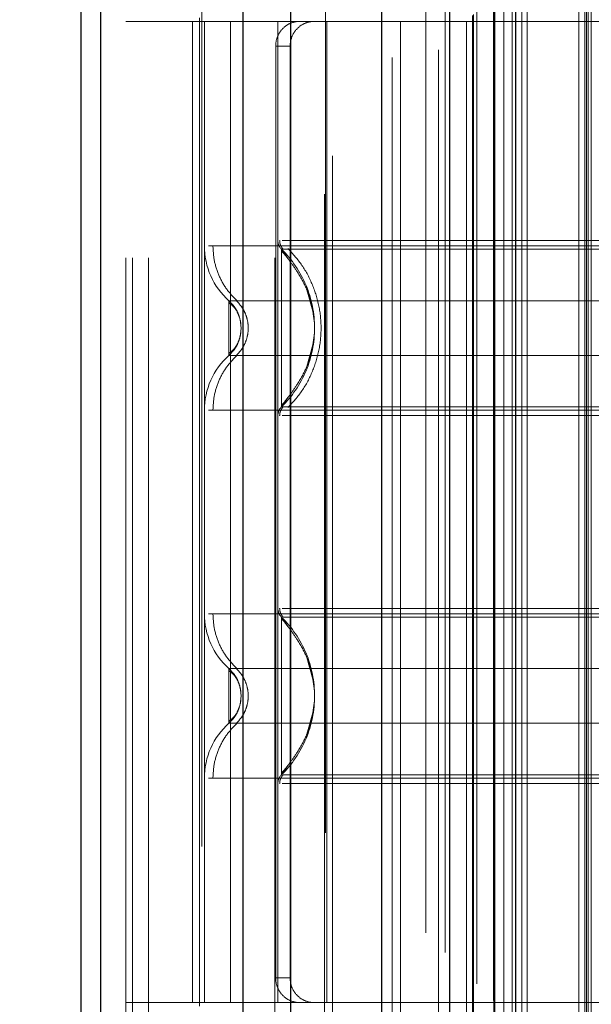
# Model space of a CAD drawing. Header units: inches. Extents: x 0.2 to 10.8, y 0.2 to 8.2.
# Tile 82 of 176: x 3.1249 to 3.1708, y 4.1905 to 4.2696. Entities that reach past the tile are written whole.
import ezdxf

# ---------------------------------------------------------------- set-up
doc = ezdxf.new("R2010")
doc.units = ezdxf.units.IN
doc.header["$MEASUREMENT"] = 0
doc.linetypes.add('HIDDEN', pattern=[0.07500000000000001, 0.05, -0.025])
doc.layers.add('DIMENSIONS', color=140, linetype='Continuous')
doc.styles.add('SLDTEXTSTYLE0', font='TXT', dxfattribs={"width": 0.7})
doc.dimstyles.new('SLDDIMSTYLE0', dxfattribs={"dimtxt": 0.0849609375, "dimasz": 0.13, "dimexe": 0, "dimexo": 0.0625, "dimgap": 0.021240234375, "dimtad": 0, "dimtih": 1, "dimtoh": 1, "dimlfac": 20, "dimrnd": 1e-09, "dimzin": 12, "dimdsep": 46, "dimtxsty": 'SLDTEXTSTYLE0', "dimsah": 1, "dimcen": 0.09, "dimadec": 0, "dimazin": 3, "dimtfac": 1, "dimtofl": 0, "dimtmove": 0, "dimatfit": 3, "dimfxl": 0, "dimfrac": 2, "dimtolj": 1, "dimtzin": 12, "dimarcsym": 0})

# ---------------------------------------------------------------- blocks, each defined once
blk = doc.blocks.new('_D_1')
at = {"layer": 'DIMENSIONS'}
for p, q in [((3.252463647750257, 4.97827594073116), (2.6925946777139, 4.97827594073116)), ((2.817594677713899, 4.97827594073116), (2.817594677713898, 4.102190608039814)), ((2.620681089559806, 3.948139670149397), (2.592150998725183, 3.948139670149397)), ((2.592150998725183, 3.948139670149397), (2.592150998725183, 3.813108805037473)), ((3.014508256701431, 3.948139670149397), (3.043038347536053, 3.948139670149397)), ((3.043038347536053, 3.948139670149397), (3.043038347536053, 3.813108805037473)), ((2.592150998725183, 3.813108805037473), (2.620681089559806, 3.813108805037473)), ((3.043038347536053, 3.813108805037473), (3.014508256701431, 3.813108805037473)), ((2.817594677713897, 2.884109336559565), (2.817594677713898, 3.794088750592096)), ((3.252463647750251, 2.884109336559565), (2.692594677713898, 2.884109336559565))]:
    blk.add_line(p, q, dxfattribs=at)
for points in [[(2.817594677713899, 4.97827594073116), (2.797594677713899, 4.84827594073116), (2.837594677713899, 4.84827594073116)], [(2.817594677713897, 2.884109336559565), (2.837594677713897, 3.014109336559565), (2.797594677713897, 3.014109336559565)]]:
    blk.add_solid(points, dxfattribs=at)
at = {"layer": 'DIMENSIONS', "char_height": 0.08333333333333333, "attachment_point": 1, "style": 'SLDTEXTSTYLE0'}
for s, insert in [('41.88', (2.656020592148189, 4.074582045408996)), ('1063.8', (2.620681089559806, 3.920531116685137))]:
    blk.add_mtext(s, dxfattribs=dict(at, insert=insert))

msp = doc.modelspace()

# ---------------------------------------------------------------- linework, layer by layer
at = {"color": 7, "linetype": 'HIDDEN', "lineweight": 18}
for p, q in [((3.135225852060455, 2.750439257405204), (3.135225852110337, 5.38840959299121)), ((3.133425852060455, 2.750439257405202), (3.133425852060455, 5.117527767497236)), ((3.133953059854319, 2.750439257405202), (3.133953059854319, 5.117228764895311)), ((3.135225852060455, 2.750439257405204), (3.135225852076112, 5.116630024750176)), ((3.145398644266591, 2.750439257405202), (3.145398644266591, 5.111844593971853)), ((3.146671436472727, 2.750439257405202), (3.146671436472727, 5.111689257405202)), ((3.149452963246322, 5.10430423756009), (3.149452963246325, 2.758084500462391)), ((3.150007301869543, 2.75862799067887), (3.150007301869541, 5.103757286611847)), ((3.157508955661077, 5.096275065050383), (3.157508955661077, 2.766110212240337)), ((3.154809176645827, 2.766525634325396), (3.154809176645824, 5.095859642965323)), ((3.155489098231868, 2.766589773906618), (3.155489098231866, 5.0957955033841)), ((3.158530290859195, 2.767150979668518), (3.158530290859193, 5.095234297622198)), ((3.15907334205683, 5.094690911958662), (3.159073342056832, 2.767692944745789)), ((3.160780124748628, 2.76940081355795), (3.160780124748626, 5.092984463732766)), ((3.161268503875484, 2.769889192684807), (3.161268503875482, 5.09249608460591)), ((3.161358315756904, 2.769979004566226), (3.161358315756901, 5.092406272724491)), ((3.161602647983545, 5.092169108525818), (3.161602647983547, 2.770225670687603)), ((3.162959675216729, 5.090824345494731), (3.162959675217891, 2.771560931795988)), ((3.162978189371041, 2.771597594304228), (3.162978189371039, 5.090788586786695)), ((3.163058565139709, 2.771679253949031), (3.163058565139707, 5.090706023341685)), ((3.163775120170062, 2.772402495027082), (3.163775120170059, 5.089977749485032)), ((3.164449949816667, 2.77307063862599), (3.164449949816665, 5.089314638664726)), ((3.164732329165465, 5.089057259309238), (3.164732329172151, 2.773328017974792)), ((3.165231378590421, 2.773852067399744), (3.165231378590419, 5.088533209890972)), ((3.165669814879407, 2.774290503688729), (3.165669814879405, 5.088094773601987)), ((3.169800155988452, 2.778420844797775), (3.16980015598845, 5.083964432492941)), ((3.170300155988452, 2.778920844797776), (3.17030015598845, 5.083464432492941)), ((3.170550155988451, 5.083214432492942), (3.170550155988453, 2.779170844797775)), ((3.170550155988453, 2.779170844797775), (3.170550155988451, 5.083214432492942)), ((3.170800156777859, 2.779420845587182), (3.170800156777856, 5.082964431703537)), ((3.170413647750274, 2.822717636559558), (3.170413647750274, 5.039667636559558)), ((3.13952821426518, 4.303201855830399), (3.13952821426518, 4.155564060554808)), ((3.149370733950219, 4.155564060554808), (3.149370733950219, 4.303201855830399)), ((3.139331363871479, 4.269709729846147), (3.139331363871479, 4.269414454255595)), ((3.155473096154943, 4.269414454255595), (3.133425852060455, 4.269414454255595)), ((3.138770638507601, 4.269414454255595), (3.138770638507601, 4.19067429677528)), ((3.139331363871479, 4.269414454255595), (3.139331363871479, 4.19067429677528)), ((3.139725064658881, 4.269414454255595), (3.139725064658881, 4.19067429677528)), ((3.139725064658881, 4.269414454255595), (3.13972506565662, 4.251410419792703)), ((3.141812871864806, 4.269414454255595), (3.141812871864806, 4.19067429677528)), ((3.145630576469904, 4.269414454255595), (3.145630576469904, 4.19067429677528)), ((3.145630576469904, 4.269414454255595), (3.145630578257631, 4.251836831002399)), ((3.14956758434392, 4.19067429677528), (3.14956758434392, 4.269414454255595)), ((3.204685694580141, 4.269414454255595), (3.155473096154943, 4.269414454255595)), ((3.155473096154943, 4.19067429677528), (3.155473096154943, 4.269414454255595)), ((3.145454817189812, 4.267445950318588), (3.145454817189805, 4.192642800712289)), ((3.146614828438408, 4.267445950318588), (3.145454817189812, 4.267445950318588)), ((3.146614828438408, 4.267445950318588), (3.146614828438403, 4.192642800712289)), ((3.146430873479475, 4.250384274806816), (3.14592524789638, 4.251134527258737)), ((3.142676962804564, 4.244808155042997), (3.142623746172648, 4.245298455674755)), ((3.142677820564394, 4.244808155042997), (3.14262536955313, 4.245290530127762)), ((3.142623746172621, 4.244317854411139), (3.142676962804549, 4.244808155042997)), ((3.142625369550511, 4.244325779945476), (3.142677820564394, 4.244808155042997)), ((3.145925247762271, 4.238481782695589), (3.146430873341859, 4.239232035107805)), ((3.14006957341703, 4.238205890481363), (3.210591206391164, 4.238205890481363)), ((3.145925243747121, 4.221606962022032), (3.146430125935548, 4.220857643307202)), ((3.142677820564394, 4.215280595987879), (3.142625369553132, 4.215762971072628)), ((3.142625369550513, 4.214798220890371), (3.142677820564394, 4.215280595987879)), ((3.146430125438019, 4.209703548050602), (3.145925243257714, 4.208954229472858)), ((3.139725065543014, 4.208678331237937), (3.139725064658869, 4.19067429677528)), ((3.145630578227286, 4.208251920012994), (3.145630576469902, 4.19067429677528)), ((3.145454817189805, 4.192642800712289), (3.146614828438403, 4.192642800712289)), ((3.155473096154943, 4.19067429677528), (3.133425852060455, 4.19067429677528)), ((3.139331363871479, 4.19067429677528), (3.139331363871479, 4.19037902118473)), ((3.204685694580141, 4.19067429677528), (3.155473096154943, 4.19067429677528))]:
    msp.add_line(p, q, dxfattribs=at)
at = {"color": 7, "linetype": 'Continuous', "lineweight": 25}
for p, q in [((3.129825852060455, 2.750439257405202), (3.129825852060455, 5.117936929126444)), ((3.131407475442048, 2.750439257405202), (3.131407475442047, 5.117228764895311)), ((3.142853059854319, 2.750439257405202), (3.142853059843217, 5.111844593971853)), ((3.146671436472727, 2.750439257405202), (3.146671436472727, 5.111689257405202)), ((3.153963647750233, 5.096275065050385), (3.153963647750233, 2.766110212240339)), ((3.159414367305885, 5.090824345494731), (3.159414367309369, 2.771560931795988)), ((3.164732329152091, 5.08905725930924), (3.164732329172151, 2.773328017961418))]:
    msp.add_line(p, q, dxfattribs=at)
at = {"color": 7, "linetype": 'HIDDEN', "lineweight": 18, "flags": 128}
msp.add_lwpolyline([(3.170427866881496, 5.083327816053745), (3.1704285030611, 3.906823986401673), (3.170427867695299, 2.779067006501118)], dxfattribs=at)
at = {"color": 7, "linetype": 'HIDDEN', "lineweight": 18}
for centre, radius, start, end in [((3.145630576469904, 4.251410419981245), 0.005905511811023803, 180.0000000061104, 228.2366022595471), ((3.146614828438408, 4.251836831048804), 0.0009842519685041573, 180.0000000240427, 225.523727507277), ((3.145630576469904, 4.23820589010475), 0.005905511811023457, 131.7633977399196, 180), ((3.146614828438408, 4.23777947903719), 0.0009842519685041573, 134.4762724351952, 180), ((3.146614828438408, 4.222309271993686), 0.0009842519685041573, 180.0000000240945, 225.5237275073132), ((3.145630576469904, 4.221882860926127), 0.005905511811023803, 180.0000000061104, 228.2366022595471), ((3.145630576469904, 4.208678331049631), 0.005905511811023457, 131.7633977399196, 180), ((3.146614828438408, 4.208251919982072), 0.0009842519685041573, 134.4762724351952, 180)]:
    msp.add_arc(centre, radius, start, end, dxfattribs=at)
for points, knots in [([(3.147307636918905, 4.269414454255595), (3.147088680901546, 4.269414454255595), (3.146861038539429, 4.269368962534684), (3.1464198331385, 4.26918018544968), (3.146208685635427, 4.269036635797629), (3.145852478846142, 4.268673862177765), (3.145705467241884, 4.268452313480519), (3.14550767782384, 4.267972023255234), (3.145454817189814, 4.267710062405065), (3.145454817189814, 4.267445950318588)], [0, 0, 0, 0, 0.25, 0.25, 0.5, 0.5, 0.75, 0.75, 1, 1, 1, 1]), ([(3.146614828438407, 4.267445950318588), (3.146614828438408, 4.267706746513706), (3.14666538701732, 4.267962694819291), (3.146859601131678, 4.268440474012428), (3.147003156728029, 4.268659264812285), (3.147356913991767, 4.269022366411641), (3.147569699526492, 4.269168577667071), (3.148023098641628, 4.269363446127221), (3.148267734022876, 4.269414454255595), (3.148510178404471, 4.269414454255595)], [0, 0, 0, 0, 0.25, 0.25, 0.5, 0.5, 0.75, 0.75, 1, 1, 1, 1]), ([(3.210591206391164, 4.251410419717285), (3.210459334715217, 4.251410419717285), (3.210195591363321, 4.251410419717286), (3.208088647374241, 4.251410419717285), (3.204813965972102, 4.251410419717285), (3.200373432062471, 4.251410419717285), (3.194970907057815, 4.251410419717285), (3.18880510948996, 4.251410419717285), (3.182115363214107, 4.251410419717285), (3.175158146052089, 4.251410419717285), (3.168200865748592, 4.251410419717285), (3.161511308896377, 4.251410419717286), (3.155344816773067, 4.251410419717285), (3.149944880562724, 4.251410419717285), (3.145494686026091, 4.251410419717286), (3.142256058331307, 4.251410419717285), (3.140392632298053, 4.251410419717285), (3.140149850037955, 4.251410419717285), (3.140069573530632, 4.251410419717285)], [0, 0, 0, 0, 0.06454114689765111, 0.1290822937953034, 0.1936234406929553, 0.2581645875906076, 0.3227057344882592, 0.3872468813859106, 0.4517880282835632, 0.5163291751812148, 0.580870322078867, 0.645411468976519, 0.7099526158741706, 0.7744937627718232, 0.8390349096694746, 0.9035760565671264, 0.9681172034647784, 1, 1, 1, 1]), ([(3.140409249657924, 4.251410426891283), (3.140433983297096, 4.250998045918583), (3.140483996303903, 4.250164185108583), (3.14088528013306, 4.248967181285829), (3.141498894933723, 4.247868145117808), (3.142078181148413, 4.247278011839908), (3.142364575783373, 4.24698625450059)], [0, 0, 0, 0, 0.2473384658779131, 0.500134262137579, 0.7528702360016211, 1, 1, 1, 1]), ([(3.145773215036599, 4.251841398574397), (3.145776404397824, 4.251776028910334), (3.145782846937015, 4.25164398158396), (3.145844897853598, 4.251454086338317), (3.145936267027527, 4.251276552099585), (3.146025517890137, 4.251179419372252), (3.146069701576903, 4.251131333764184)], [0, 0, 0, 0, 0.2475219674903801, 0.4999966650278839, 0.7524730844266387, 1, 1, 1, 1]), ([(3.20434118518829, 4.251836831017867), (3.204285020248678, 4.251836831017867), (3.20408586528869, 4.251836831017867), (3.202569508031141, 4.251836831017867), (3.199879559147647, 4.251836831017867), (3.196168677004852, 4.251836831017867), (3.191669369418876, 4.251836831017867), (3.186530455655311, 4.251836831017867), (3.180955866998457, 4.251836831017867), (3.175158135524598, 4.251836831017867), (3.169360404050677, 4.251836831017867), (3.16378581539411, 4.251836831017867), (3.158646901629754, 4.251836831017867), (3.154147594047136, 4.251836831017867), (3.15043671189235, 4.251836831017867), (3.147746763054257, 4.251836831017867), (3.146230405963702, 4.251836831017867), (3.146031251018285, 4.251836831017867), (3.145975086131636, 4.251836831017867)], [0, 0, 0, 0, 0.02656569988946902, 0.09419917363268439, 0.1618326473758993, 0.2294661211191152, 0.2970995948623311, 0.3647330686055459, 0.4323665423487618, 0.5000000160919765, 0.5676334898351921, 0.6352669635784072, 0.702900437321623, 0.7705339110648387, 0.8381673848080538, 0.9058008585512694, 0.9734343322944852, 1, 1, 1, 1]), ([(3.204391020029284, 4.251134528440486), (3.204395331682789, 4.251134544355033), (3.203628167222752, 4.251134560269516), (3.200702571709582, 4.251134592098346), (3.198535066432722, 4.251134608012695), (3.193121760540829, 4.251134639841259), (3.189879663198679, 4.251134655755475), (3.18281027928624, 4.251134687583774), (3.178984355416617, 4.251134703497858), (3.171332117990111, 4.25113473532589), (3.167505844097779, 4.251134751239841), (3.160437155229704, 4.251134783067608), (3.157193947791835, 4.251134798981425), (3.151781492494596, 4.251134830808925), (3.149613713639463, 4.25113484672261), (3.14668810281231, 4.251134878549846), (3.145919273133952, 4.251134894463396), (3.145925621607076, 4.251134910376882)], [0, 0, 0, 0, 0.125, 0.125, 0.25, 0.25, 0.375, 0.375, 0.5, 0.5, 0.625, 0.625, 0.75, 0.75, 0.875, 0.875, 1, 1, 1, 1]), ([(3.145925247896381, 4.251134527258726), (3.145925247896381, 4.251151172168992), (3.145925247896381, 4.250101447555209), (3.145925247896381, 4.247291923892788), (3.145925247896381, 4.244808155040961), (3.145925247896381, 4.242324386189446), (3.145925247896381, 4.239514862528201), (3.145925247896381, 4.238465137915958), (3.145925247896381, 4.238481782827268)], [6.283185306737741, 6.283185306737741, 6.283185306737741, 6.283185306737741, 7.068583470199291, 7.46128255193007, 7.85398163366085, 8.24668071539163, 8.6393797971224, 9.42477796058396, 9.42477796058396, 9.42477796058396, 9.42477796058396]), ([(3.148537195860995, 4.245693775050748), (3.14839959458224, 4.246417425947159), (3.148167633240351, 4.247637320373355), (3.147341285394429, 4.249101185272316), (3.146613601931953, 4.250192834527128), (3.14616521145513, 4.250726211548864), (3.145925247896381, 4.251011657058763)], [0, 0, 0, 0, 0.3903267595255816, 0.6579932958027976, 0.8169694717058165, 1, 1, 1, 1]), ([(3.146438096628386, 4.251193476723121), (3.146835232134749, 4.25075683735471), (3.147629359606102, 4.249883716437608), (3.148454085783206, 4.248294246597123), (3.148980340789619, 4.246589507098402), (3.149161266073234, 4.244808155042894), (3.148980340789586, 4.243026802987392), (3.148454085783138, 4.241322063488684), (3.147629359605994, 4.239732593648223), (3.146835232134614, 4.238859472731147), (3.146438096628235, 4.238422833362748)], [0, 0, 0, 0, 0.1250857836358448, 0.2501263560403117, 0.3751554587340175, 0.5000000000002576, 0.6248445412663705, 0.7498736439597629, 0.8749142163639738, 1, 1, 1, 1]), ([(3.14795162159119, 4.241728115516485), (3.148266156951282, 4.242754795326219), (3.148895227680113, 4.244808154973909), (3.148266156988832, 4.246861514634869), (3.147951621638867, 4.247888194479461)], [0, 0, 0, 0, 0.4999999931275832, 1, 1, 1, 1]), ([(3.20861955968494, 4.247004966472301), (3.208625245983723, 4.247004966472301), (3.20665803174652, 4.247004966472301), (3.199051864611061, 4.247004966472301), (3.188454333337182, 4.247004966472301), (3.175158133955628, 4.247004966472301), (3.161861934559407, 4.247004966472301), (3.151264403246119, 4.247004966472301), (3.143658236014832, 4.247004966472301), (3.141691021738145, 4.247004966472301), (3.141696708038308, 4.247004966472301)], [4.71241410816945, 4.71241410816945, 4.71241410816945, 4.71241410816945, 5.15721612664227, 5.4883921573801, 5.8858033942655, 6.2832146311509, 6.68062586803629, 7.07803710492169, 7.40921313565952, 7.854015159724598, 7.854015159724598, 7.854015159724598, 7.854015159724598]), ([(3.142351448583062, 4.246125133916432), (3.142276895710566, 4.246269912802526), (3.142107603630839, 4.246598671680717), (3.141844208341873, 4.246859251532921), (3.141696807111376, 4.247005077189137)], [0, 0, 0, 0, 0.4403801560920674, 1, 1, 1, 1]), ([(3.141697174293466, 4.247005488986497), (3.141697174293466, 4.247005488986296), (3.141697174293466, 4.246948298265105), (3.141697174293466, 4.246728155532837), (3.141697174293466, 4.246565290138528), (3.141697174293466, 4.246158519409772), (3.141697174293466, 4.245914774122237), (3.141697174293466, 4.245383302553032), (3.141697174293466, 4.245095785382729), (3.141697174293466, 4.244520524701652), (3.141697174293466, 4.24423300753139), (3.141697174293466, 4.243701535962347), (3.141697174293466, 4.243457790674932), (3.141697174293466, 4.243051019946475), (3.141697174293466, 4.242888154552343), (3.141697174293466, 4.242668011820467), (3.141697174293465, 4.242610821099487), (3.141697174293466, 4.242610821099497)], [0, 0, 0, 0, 0.125, 0.125, 0.25, 0.25, 0.375, 0.375, 0.5, 0.5, 0.625, 0.625, 0.75, 0.75, 0.875, 0.875, 1, 1, 1, 1]), ([(3.142484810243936, 4.245806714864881), (3.142464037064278, 4.245874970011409), (3.142383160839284, 4.246140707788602), (3.142127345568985, 4.246561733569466), (3.141840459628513, 4.246857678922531), (3.141697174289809, 4.247005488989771)], [0, 0, 0, 0, 0.1474872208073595, 0.5742120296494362, 0.9999999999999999, 0.9999999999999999, 0.9999999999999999, 0.9999999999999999]), ([(3.142660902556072, 4.245117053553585), (3.142631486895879, 4.245295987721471), (3.142572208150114, 4.245656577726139), (3.142361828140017, 4.246140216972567), (3.142076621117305, 4.246556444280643), (3.14182454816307, 4.246740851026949), (3.141697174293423, 4.246834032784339)], [0, 0, 0, 0, 0.2435770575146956, 0.4908590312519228, 0.7427282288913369, 1, 1, 1, 1]), ([(3.142266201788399, 4.247024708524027), (3.142411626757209, 4.246877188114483), (3.142702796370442, 4.246581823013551), (3.143008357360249, 4.246030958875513), (3.14320516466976, 4.245434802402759), (3.143273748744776, 4.244808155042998), (3.143205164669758, 4.244181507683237), (3.143008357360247, 4.243585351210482), (3.142702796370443, 4.243034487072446), (3.142411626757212, 4.242739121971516), (3.142266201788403, 4.242591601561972)], [0, 0, 0, 0, 0.1248322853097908, 0.2499389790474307, 0.3751056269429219, 0.5000000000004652, 0.6248943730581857, 0.7500610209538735, 0.8751677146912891, 1, 1, 1, 1]), ([(3.141697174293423, 4.242782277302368), (3.141824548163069, 4.242875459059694), (3.142076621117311, 4.243059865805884), (3.142361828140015, 4.243476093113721), (3.142572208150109, 4.243959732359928), (3.142631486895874, 4.244320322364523), (3.142660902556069, 4.244499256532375)], [0, 0, 0, 0, 0.2572717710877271, 0.5091409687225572, 0.7564229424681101, 1, 1, 1, 1]), ([(3.141696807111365, 4.242611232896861), (3.141844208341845, 4.242757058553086), (3.142107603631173, 4.243017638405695), (3.142276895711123, 4.243346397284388), (3.142351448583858, 4.243491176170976)], [0, 0, 0, 0, 0.5596198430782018, 1, 1, 1, 1]), ([(3.141697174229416, 4.242610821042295), (3.141840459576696, 4.242758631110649), (3.14212734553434, 4.243054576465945), (3.142383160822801, 4.24347560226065), (3.142464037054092, 4.243741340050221), (3.142484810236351, 4.243809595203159)], [0, 0, 0, 0, 0.4257879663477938, 0.852512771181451, 1, 1, 1, 1]), ([(3.145925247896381, 4.23860465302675), (3.146165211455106, 4.238890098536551), (3.146613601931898, 4.23942347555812), (3.147341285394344, 4.240515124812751), (3.148167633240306, 4.241978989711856), (3.148399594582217, 4.243198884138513), (3.148537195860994, 4.243922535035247)], [0, 0, 0, 0, 0.1830305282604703, 0.3420067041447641, 0.6096732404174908, 1, 1, 1, 1]), ([(3.14236457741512, 4.242630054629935), (3.142078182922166, 4.242338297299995), (3.141498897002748, 4.241748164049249), (3.140885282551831, 4.240649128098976), (3.140483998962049, 4.239452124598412), (3.140433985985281, 4.238618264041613), (3.140409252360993, 4.238205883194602)], [0, 0, 0, 0, 0.2471297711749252, 0.4998657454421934, 0.7526615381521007, 1, 1, 1, 1]), ([(3.14169671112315, 4.242611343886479), (3.141691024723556, 4.242611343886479), (3.143658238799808, 4.242611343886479), (3.151264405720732, 4.242611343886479), (3.161861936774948, 4.242611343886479), (3.175158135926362, 4.242611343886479), (3.188454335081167, 4.242611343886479), (3.199051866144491, 4.242611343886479), (3.20665803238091, 4.242611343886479), (3.208625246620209, 4.242611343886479), (3.208619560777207, 4.242611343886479)], [4.712364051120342, 4.712364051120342, 4.712364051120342, 4.712364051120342, 5.15716607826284, 5.488342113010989, 5.885753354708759, 6.28316459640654, 6.68057583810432, 7.077987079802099, 7.40916311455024, 7.85396503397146, 7.85396503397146, 7.85396503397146, 7.85396503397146]), ([(3.146069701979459, 4.238484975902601), (3.1460255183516, 4.23843689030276), (3.145936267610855, 4.238339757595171), (3.145844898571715, 4.238162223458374), (3.145782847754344, 4.237972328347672), (3.14577640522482, 4.237840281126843), (3.145773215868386, 4.237774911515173)], [0, 0, 0, 0, 0.2475269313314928, 0.5000033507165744, 0.7524780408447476, 1, 1, 1, 1]), ([(3.145925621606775, 4.238481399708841), (3.145919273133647, 4.238481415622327), (3.146688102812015, 4.238481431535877), (3.149613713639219, 4.238481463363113), (3.151781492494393, 4.238481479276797), (3.157193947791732, 4.238481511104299), (3.16043715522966, 4.238481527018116), (3.16750584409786, 4.238481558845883), (3.171332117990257, 4.238481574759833), (3.178984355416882, 4.238481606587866), (3.182810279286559, 4.238481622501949), (3.18987966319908, 4.238481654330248), (3.19312176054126, 4.238481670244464), (3.198535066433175, 4.238481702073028), (3.200702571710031, 4.238481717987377), (3.203628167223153, 4.238481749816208), (3.204395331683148, 4.23848176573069), (3.204391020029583, 4.238481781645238)], [0, 0, 0, 0, 0.125, 0.125, 0.25, 0.25, 0.375, 0.375, 0.5, 0.5, 0.625, 0.625, 0.75, 0.75, 0.875, 0.875, 1, 1, 1, 1]), ([(3.145975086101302, 4.237779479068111), (3.146031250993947, 4.237779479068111), (3.14623040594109, 4.237779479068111), (3.147746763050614, 4.237779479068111), (3.15043671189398, 4.237779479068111), (3.154147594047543, 4.237779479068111), (3.158646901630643, 4.237779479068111), (3.163785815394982, 4.237779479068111), (3.169360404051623, 4.237779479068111), (3.175158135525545, 4.237779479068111), (3.180955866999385, 4.237779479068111), (3.186530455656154, 4.237779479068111), (3.191669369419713, 4.237779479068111), (3.196168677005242, 4.237779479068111), (3.199879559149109, 4.237779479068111), (3.202569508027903, 4.237779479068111), (3.204085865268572, 4.237779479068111), (3.204285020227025, 4.237779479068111), (3.204341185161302, 4.237779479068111)], [0, 0, 0, 0, 0.02656567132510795, 0.09419914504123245, 0.1618326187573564, 0.2294660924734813, 0.297099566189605, 0.3647330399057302, 0.4323665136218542, 0.499999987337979, 0.5676334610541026, 0.6352669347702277, 0.7029004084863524, 0.7705338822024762, 0.8381673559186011, 0.9058008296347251, 0.9734343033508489, 0.9999999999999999, 0.9999999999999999, 0.9999999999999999, 0.9999999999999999]), ([(3.145773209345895, 4.22231383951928), (3.145776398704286, 4.222248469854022), (3.145782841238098, 4.222116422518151), (3.14584489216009, 4.221926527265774), (3.145936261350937, 4.221748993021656), (3.146025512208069, 4.221651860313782), (3.146069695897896, 4.221603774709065)], [0, 0, 0, 0, 0.2475219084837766, 0.4999965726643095, 0.7524730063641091, 1, 1, 1, 1]), ([(3.20434118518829, 4.222309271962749), (3.204285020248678, 4.222309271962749), (3.20408586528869, 4.222309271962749), (3.202569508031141, 4.222309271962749), (3.199879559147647, 4.222309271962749), (3.196168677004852, 4.222309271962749), (3.191669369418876, 4.222309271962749), (3.186530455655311, 4.222309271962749), (3.180955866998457, 4.222309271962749), (3.175158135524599, 4.222309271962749), (3.169360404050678, 4.222309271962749), (3.16378581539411, 4.222309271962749), (3.158646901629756, 4.222309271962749), (3.154147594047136, 4.222309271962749), (3.15043671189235, 4.222309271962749), (3.147746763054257, 4.222309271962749), (3.146230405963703, 4.222309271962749), (3.146031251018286, 4.222309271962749), (3.145975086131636, 4.222309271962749)], [0, 0, 0, 0, 0.02656569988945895, 0.09419917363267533, 0.1618326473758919, 0.2294661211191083, 0.2970995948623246, 0.3647330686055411, 0.4323665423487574, 0.5000000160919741, 0.5676334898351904, 0.6352669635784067, 0.7029004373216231, 0.7705339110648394, 0.8381673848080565, 0.9058008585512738, 0.9734343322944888, 1, 1, 1, 1]), ([(3.210591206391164, 4.221882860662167), (3.21045933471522, 4.221882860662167), (3.210195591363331, 4.221882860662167), (3.208088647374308, 4.221882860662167), (3.204813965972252, 4.221882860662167), (3.200373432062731, 4.221882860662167), (3.194970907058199, 4.221882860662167), (3.188805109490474, 4.221882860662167), (3.182115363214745, 4.221882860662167), (3.175158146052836, 4.221882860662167), (3.168200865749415, 4.221882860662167), (3.161511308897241, 4.221882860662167), (3.155344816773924, 4.221882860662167), (3.149944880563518, 4.221882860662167), (3.145494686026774, 4.221882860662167), (3.142256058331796, 4.221882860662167), (3.140392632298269, 4.221882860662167), (3.140149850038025, 4.221882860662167), (3.140069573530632, 4.221882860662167)], [0, 0, 0, 0, 0.06454114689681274, 0.1290822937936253, 0.1936234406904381, 0.2581645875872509, 0.3227057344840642, 0.3872468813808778, 0.4517880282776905, 0.5163291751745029, 0.5808703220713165, 0.6454114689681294, 0.7099526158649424, 0.7744937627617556, 0.8390349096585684, 0.903576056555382, 0.9681172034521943, 1, 1, 1, 1]), ([(3.140409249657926, 4.221882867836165), (3.140433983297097, 4.221470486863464), (3.140483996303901, 4.220636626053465), (3.140885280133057, 4.219439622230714), (3.14149889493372, 4.218340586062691), (3.142078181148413, 4.217750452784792), (3.142364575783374, 4.217458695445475)], [0, 0, 0, 0, 0.2473384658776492, 0.5001342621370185, 0.7528702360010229, 1, 1, 1, 1]), ([(3.145925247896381, 4.221606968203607), (3.145925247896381, 4.221623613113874), (3.145925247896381, 4.22057388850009), (3.145925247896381, 4.217764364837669), (3.145925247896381, 4.215280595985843), (3.145925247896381, 4.212796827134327), (3.145925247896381, 4.209987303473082), (3.145925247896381, 4.208937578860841), (3.145925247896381, 4.20895422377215)], [6.283185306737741, 6.283185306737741, 6.283185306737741, 6.283185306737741, 7.068583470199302, 7.461282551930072, 7.853981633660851, 8.24668071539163, 8.63937979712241, 9.42477796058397, 9.42477796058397, 9.42477796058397, 9.42477796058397]), ([(3.148537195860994, 4.21616621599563), (3.148399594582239, 4.216889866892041), (3.148167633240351, 4.218109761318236), (3.147341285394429, 4.219573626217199), (3.146613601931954, 4.220665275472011), (3.14616521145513, 4.221198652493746), (3.145925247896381, 4.221484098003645)], [0, 0, 0, 0, 0.3903267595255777, 0.6579932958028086, 0.8169694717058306, 1, 1, 1, 1]), ([(3.204199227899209, 4.221606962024), (3.204180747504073, 4.221606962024), (3.204081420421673, 4.221606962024), (3.203256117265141, 4.221606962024), (3.201501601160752, 4.221606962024), (3.198581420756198, 4.221606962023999), (3.19440418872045, 4.221606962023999), (3.188924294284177, 4.221606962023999), (3.182356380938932, 4.221606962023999), (3.175158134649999, 4.221606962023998), (3.16795988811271, 4.221606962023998), (3.161391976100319, 4.221606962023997), (3.155912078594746, 4.221606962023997), (3.1517348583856, 4.221606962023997), (3.148814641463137, 4.221606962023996), (3.14706024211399, 4.221606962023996), (3.146235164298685, 4.221606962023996), (3.146135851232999, 4.221606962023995), (3.14611746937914, 4.221606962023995)], [0, 0, 0, 0, 0.01170879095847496, 0.06293155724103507, 0.1206490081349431, 0.1851790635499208, 0.2564308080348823, 0.333714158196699, 0.4156154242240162, 0.5000373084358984, 0.5844591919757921, 0.6663604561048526, 0.7436438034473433, 0.8148955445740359, 0.8794255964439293, 0.937143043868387, 0.988365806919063, 0.9999999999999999, 0.9999999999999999, 0.9999999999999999, 0.9999999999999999]), ([(3.147951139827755, 4.218361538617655), (3.148265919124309, 4.217334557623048), (3.14889547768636, 4.215280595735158), (3.148265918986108, 4.213226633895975), (3.147951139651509, 4.212199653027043)], [0, 0, 0, 0, 0.500000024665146, 1, 1, 1, 1]), ([(3.208619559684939, 4.217477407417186), (3.208625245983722, 4.217477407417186), (3.206658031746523, 4.217477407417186), (3.199051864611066, 4.217477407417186), (3.188454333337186, 4.217477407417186), (3.17515813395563, 4.217477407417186), (3.161861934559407, 4.217477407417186), (3.151264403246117, 4.217477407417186), (3.14365823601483, 4.217477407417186), (3.141691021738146, 4.217477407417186), (3.14169670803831, 4.217477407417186)], [4.71241410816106, 4.71241410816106, 4.71241410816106, 4.71241410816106, 5.15721612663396, 5.48839215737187, 5.88580339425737, 6.28321463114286, 6.68062586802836, 7.07803710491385, 7.40921313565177, 7.854015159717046, 7.854015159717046, 7.854015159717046, 7.854015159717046]), ([(3.141697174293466, 4.217477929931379), (3.141697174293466, 4.217477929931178), (3.141697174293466, 4.217420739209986), (3.141697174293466, 4.21720059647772), (3.141697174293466, 4.217037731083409), (3.141697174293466, 4.216630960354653), (3.141697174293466, 4.216387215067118), (3.141697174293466, 4.215855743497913), (3.141697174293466, 4.215568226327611), (3.141697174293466, 4.214992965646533), (3.141697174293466, 4.214705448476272), (3.141697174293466, 4.21417397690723), (3.141697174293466, 4.213930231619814), (3.141697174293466, 4.213523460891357), (3.141697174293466, 4.213360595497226), (3.141697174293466, 4.213140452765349), (3.141697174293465, 4.213083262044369), (3.141697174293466, 4.213083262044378)], [0, 0, 0, 0, 0.125, 0.125, 0.25, 0.25, 0.375, 0.375, 0.5, 0.5, 0.625, 0.625, 0.75, 0.75, 0.875, 0.875, 1, 1, 1, 1]), ([(3.142484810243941, 4.216279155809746), (3.142464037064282, 4.21634741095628), (3.142383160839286, 4.216613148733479), (3.142127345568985, 4.217034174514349), (3.141840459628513, 4.217330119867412), (3.141697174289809, 4.217477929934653)], [0, 0, 0, 0, 0.1474872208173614, 0.5742120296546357, 1, 1, 1, 1]), ([(3.142266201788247, 4.217497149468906), (3.142411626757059, 4.217349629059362), (3.142702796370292, 4.21705426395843), (3.143008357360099, 4.216503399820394), (3.143205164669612, 4.21590724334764), (3.143273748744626, 4.21528059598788), (3.14320516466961, 4.21465394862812), (3.143008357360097, 4.214057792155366), (3.142702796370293, 4.21350692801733), (3.142411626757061, 4.213211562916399), (3.142266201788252, 4.213064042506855)], [0, 0, 0, 0, 0.1248322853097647, 0.2499389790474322, 0.3751056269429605, 0.5000000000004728, 0.624894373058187, 0.7500610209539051, 0.8751677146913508, 1, 1, 1, 1]), ([(3.142660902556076, 4.215589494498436), (3.142631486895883, 4.215768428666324), (3.142572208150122, 4.216129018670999), (3.142361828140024, 4.216612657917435), (3.142076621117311, 4.21702888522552), (3.141824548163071, 4.21721329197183), (3.141697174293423, 4.21730647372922)], [0, 0, 0, 0, 0.2435770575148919, 0.4908590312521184, 0.7427282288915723, 1, 1, 1, 1]), ([(3.141697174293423, 4.213254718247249), (3.141824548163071, 4.213347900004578), (3.142076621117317, 4.213532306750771), (3.142361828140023, 4.213948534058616), (3.142572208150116, 4.214432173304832), (3.142631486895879, 4.214792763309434), (3.142660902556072, 4.21497169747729)], [0, 0, 0, 0, 0.257271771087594, 0.5091409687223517, 0.7564229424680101, 1, 1, 1, 1]), ([(3.141697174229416, 4.213083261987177), (3.141840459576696, 4.213231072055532), (3.14212734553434, 4.213527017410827), (3.142383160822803, 4.213948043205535), (3.142464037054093, 4.214213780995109), (3.142484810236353, 4.214282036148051)], [0, 0, 0, 0, 0.4257879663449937, 0.8525127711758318, 1, 1, 1, 1]), ([(3.145925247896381, 4.209077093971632), (3.146165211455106, 4.209362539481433), (3.146613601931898, 4.209895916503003), (3.147341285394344, 4.210987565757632), (3.148167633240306, 4.212451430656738), (3.148399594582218, 4.213671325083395), (3.148537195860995, 4.214394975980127)], [0, 0, 0, 0, 0.18303052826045, 0.3420067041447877, 0.609673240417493, 1, 1, 1, 1]), ([(3.142364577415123, 4.213102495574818), (3.142078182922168, 4.212810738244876), (3.141498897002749, 4.212220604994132), (3.140885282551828, 4.211121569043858), (3.140483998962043, 4.209924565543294), (3.14043398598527, 4.209090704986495), (3.140409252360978, 4.208678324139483)], [0, 0, 0, 0, 0.247129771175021, 0.4998657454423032, 0.7526615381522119, 1, 1, 1, 1]), ([(3.14169671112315, 4.213083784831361), (3.141691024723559, 4.21308378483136), (3.143658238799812, 4.213083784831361), (3.151264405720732, 4.21308378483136), (3.161861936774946, 4.21308378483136), (3.175158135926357, 4.21308378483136), (3.188454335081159, 4.21308378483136), (3.199051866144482, 4.21308378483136), (3.20665803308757, 4.21308378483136), (3.208625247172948, 4.21308378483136), (3.208619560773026, 4.21308378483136)], [4.712364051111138, 4.712364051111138, 4.712364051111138, 4.712364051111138, 5.157166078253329, 5.4883421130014, 5.88575335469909, 6.28316459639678, 6.680575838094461, 7.07798707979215, 7.409163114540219, 7.853965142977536, 7.853965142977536, 7.853965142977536, 7.853965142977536]), ([(3.14006957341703, 4.208678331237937), (3.140149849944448, 4.208678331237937), (3.140392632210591, 4.208678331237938), (3.142256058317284, 4.208678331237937), (3.145494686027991, 4.208678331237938), (3.149944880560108, 4.208678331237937), (3.155344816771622, 4.208678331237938), (3.161511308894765, 4.208678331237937), (3.168200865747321, 4.208678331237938), (3.175158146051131, 4.208678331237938), (3.182115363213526, 4.208678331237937), (3.188805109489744, 4.208678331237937), (3.194970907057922, 4.208678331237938), (3.200373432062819, 4.208678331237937), (3.204813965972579, 4.208678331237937), (3.208088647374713, 4.208678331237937), (3.210195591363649, 4.208678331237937), (3.210459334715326, 4.208678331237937), (3.210591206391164, 4.208678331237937)], [0, 0, 0, 0, 0.03188280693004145, 0.09642395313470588, 0.1609650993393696, 0.2255062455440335, 0.2900473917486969, 0.354588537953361, 0.4191296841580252, 0.4836708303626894, 0.5482119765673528, 0.6127531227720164, 0.677294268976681, 0.7418354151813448, 0.8063765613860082, 0.8709177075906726, 0.9354588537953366, 1, 1, 1, 1]), ([(3.146069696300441, 4.208957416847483), (3.146025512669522, 4.208909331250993), (3.145936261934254, 4.208812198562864), (3.145844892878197, 4.208634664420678), (3.145782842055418, 4.208444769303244), (3.145776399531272, 4.208312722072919), (3.145773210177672, 4.208247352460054)], [0, 0, 0, 0, 0.2475270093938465, 0.500003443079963, 0.7524780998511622, 0.9999999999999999, 0.9999999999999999, 0.9999999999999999, 0.9999999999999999]), ([(3.146117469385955, 4.208954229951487), (3.146135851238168, 4.208954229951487), (3.146235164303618, 4.208954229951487), (3.14706024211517, 4.208954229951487), (3.148814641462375, 4.208954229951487), (3.151734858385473, 4.208954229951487), (3.155912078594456, 4.208954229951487), (3.16139197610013, 4.208954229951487), (3.167959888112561, 4.208954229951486), (3.175158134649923, 4.208954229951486), (3.182356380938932, 4.208954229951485), (3.188924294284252, 4.208954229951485), (3.1944041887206, 4.208954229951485), (3.198581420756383, 4.208954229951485), (3.201501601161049, 4.208954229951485), (3.203256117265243, 4.208954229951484), (3.204081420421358, 4.208954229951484), (3.204180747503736, 4.208954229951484), (3.204199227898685, 4.208954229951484)], [0, 0, 0, 0, 0.01163419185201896, 0.06285695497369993, 0.1205744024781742, 0.1851044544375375, 0.256356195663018, 0.333639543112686, 0.415540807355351, 0.4999626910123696, 0.584384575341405, 0.6662858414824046, 0.743569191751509, 0.8148209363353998, 0.8793509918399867, 0.9370684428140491, 0.9882912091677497, 0.9999999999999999, 0.9999999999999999, 0.9999999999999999, 0.9999999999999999]), ([(3.145975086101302, 4.208251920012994), (3.146031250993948, 4.208251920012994), (3.146230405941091, 4.208251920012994), (3.147746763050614, 4.208251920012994), (3.150436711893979, 4.208251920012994), (3.154147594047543, 4.208251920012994), (3.158646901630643, 4.208251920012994), (3.163785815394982, 4.208251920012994), (3.169360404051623, 4.208251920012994), (3.175158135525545, 4.208251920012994), (3.180955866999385, 4.208251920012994), (3.186530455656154, 4.208251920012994), (3.191669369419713, 4.208251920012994), (3.196168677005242, 4.208251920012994), (3.19987955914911, 4.208251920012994), (3.202569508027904, 4.208251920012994), (3.204085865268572, 4.208251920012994), (3.204285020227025, 4.208251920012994), (3.204341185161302, 4.208251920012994)], [0, 0, 0, 0, 0.02656567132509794, 0.09419914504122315, 0.1618326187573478, 0.2294660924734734, 0.2970995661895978, 0.3647330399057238, 0.4323665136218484, 0.499999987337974, 0.5676334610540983, 0.6352669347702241, 0.7029004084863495, 0.7705338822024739, 0.8381673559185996, 0.9058008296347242, 0.9734343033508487, 1, 1, 1, 1]), ([(3.145454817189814, 4.192642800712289), (3.145454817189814, 4.192378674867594), (3.145506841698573, 4.192119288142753), (3.145705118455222, 4.191636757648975), (3.14585165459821, 4.191416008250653), (3.146207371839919, 4.191053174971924), (3.146419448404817, 4.190908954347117), (3.146858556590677, 4.190720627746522), (3.147088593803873, 4.190674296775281), (3.147307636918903, 4.19067429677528)], [0, 0, 0, 0, 0.25, 0.25, 0.5, 0.5, 0.75, 0.75, 1, 1, 1, 1]), ([(3.14851017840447, 4.19067429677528), (3.148267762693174, 4.190674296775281), (3.148026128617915, 4.190724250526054), (3.147569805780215, 4.190919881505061), (3.147358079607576, 4.191065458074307), (3.147004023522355, 4.191428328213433), (3.146859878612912, 4.191648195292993), (3.146666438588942, 4.192122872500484), (3.146614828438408, 4.192382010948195), (3.146614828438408, 4.192642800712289)], [0, 0, 0, 0, 0.25, 0.25, 0.5, 0.5, 0.75, 0.75, 1, 1, 1, 1])]:
    msp.add_open_spline(points, degree=3, knots=knots, dxfattribs=at)
for points in [[(3.148580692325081, 4.244808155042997), (3.148582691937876, 4.245983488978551), (3.148109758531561, 4.248329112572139), (3.146762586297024, 4.250311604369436), (3.145925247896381, 4.251134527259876)], [(3.145925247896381, 4.238481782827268), (3.146762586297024, 4.239304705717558), (3.148109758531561, 4.241287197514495), (3.148582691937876, 4.243632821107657), (3.148580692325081, 4.244808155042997)], [(3.148580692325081, 4.215280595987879), (3.148582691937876, 4.216455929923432), (3.148109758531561, 4.218801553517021), (3.146762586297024, 4.220784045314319), (3.145925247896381, 4.221606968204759)], [(3.145925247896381, 4.20895422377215), (3.146762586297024, 4.20977714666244), (3.148109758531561, 4.211759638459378), (3.148582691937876, 4.21410526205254), (3.148580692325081, 4.215280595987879)]]:
    msp.add_open_spline(points, degree=3, dxfattribs=at)

# ---------------------------------------------------------------- dimensions: what is measured, and where the dimension line sits
at = {"layer": 'DIMENSIONS'}
dim = msp.add_linear_dim(base=(2.817594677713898, 2.884109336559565), p1=(3.302463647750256, 4.97827594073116), p2=(3.302463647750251, 2.884109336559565), angle=90.0000000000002, dimstyle='SLDDIMSTYLE0', dxfattribs=at)
dim.commit()
dim.dimension.update_dxf_attribs({"geometry": '_D_1', "text_midpoint": (2.817594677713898, 3.948139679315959), "dimtype": 160})

doc.saveas('drawing.dxf')
